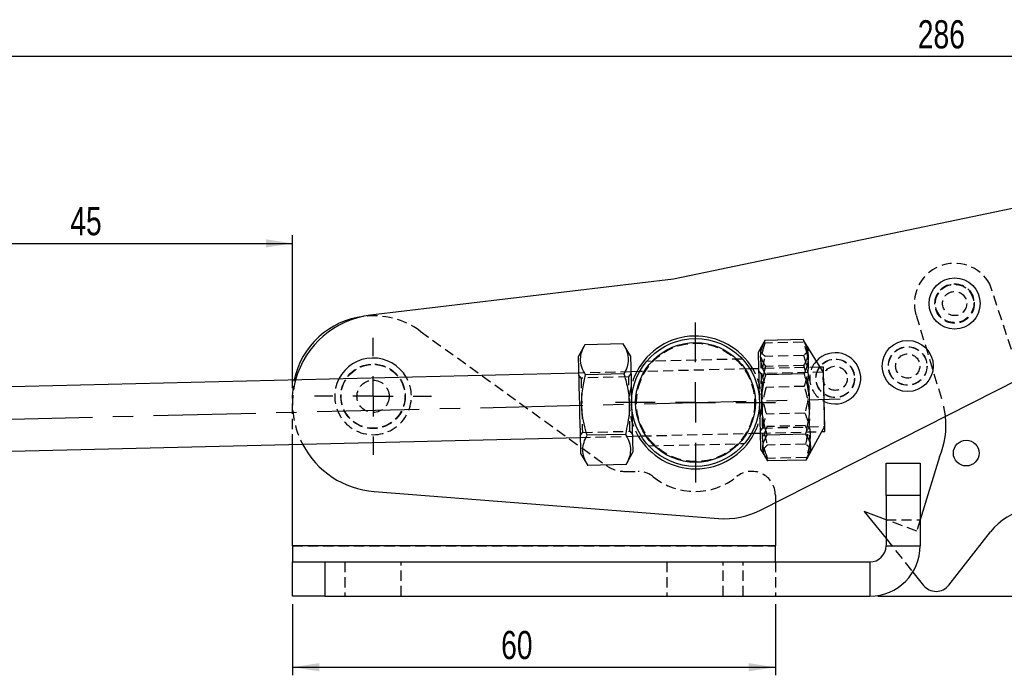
# Model space of a CAD drawing. Extents: x 30 to 368, y 7 to 290.
# Tile 6 of 13: x 100 to 222, y 208 to 290. Entities that reach past the tile are written whole.
import ezdxf

# ---------------------------------------------------------------- set-up
doc = ezdxf.new("R2010")
doc.units = 0
doc.linetypes.add('CENTERX2', pattern=[20.32, 12.7, -2.54, 2.54, -2.54])
doc.linetypes.add('HIDDEN', pattern=[1.905, 1.27, -0.635])
doc.layers.get('0').update_dxf_attribs({"linetype": 'CONTINUOUS'})
doc.styles.add('SLDTEXTSTYLE0', font='TXT', dxfattribs={"width": 0.75})
doc.dimstyles.new('SLDDIMSTYLE0', dxfattribs={"dimtxt": 3.5, "dimasz": 3.302, "dimexe": 0, "dimexo": 0.0625, "dimgap": 0.875, "dimtad": 1, "dimdec": 0, "dimrnd": 1e-09, "dimzin": 12, "dimtxsty": 'SLDTEXTSTYLE0', "dimsah": 1, "dimcen": 0.09, "dimazin": 3, "dimtfac": 1, "dimtdec": 0, "dimtofl": 0, "dimtmove": 0, "dimatfit": 3, "dimtolj": 1, "dimtzin": 12})
doc.dimstyles.new('SLDDIMSTYLE1', dxfattribs={"dimtxt": 3.5, "dimasz": 3.302, "dimexe": 0, "dimexo": 0.0625, "dimgap": 0.875, "dimtad": 1, "dimdec": 0, "dimrnd": 1e-09, "dimzin": 12, "dimtxsty": 'SLDTEXTSTYLE0', "dimsah": 1, "dimcen": 0.09, "dimazin": 3, "dimtfac": 1, "dimtofl": 0, "dimtmove": 0, "dimatfit": 3, "dimtolj": 1, "dimtzin": 12})
doc.dimstyles.new('SLDDIMSTYLE2', dxfattribs={"dimtxt": 3.5, "dimasz": 3.302, "dimexe": 0, "dimexo": 0.0625, "dimgap": 0.875, "dimtad": 1, "dimdec": 3, "dimrnd": 1e-09, "dimzin": 12, "dimtxsty": 'SLDTEXTSTYLE0', "dimsah": 1, "dimcen": 0.09, "dimazin": 3, "dimtfac": 1, "dimtdec": 3, "dimtofl": 0, "dimtmove": 0, "dimatfit": 3, "dimtolj": 1, "dimtzin": 12})

# ---------------------------------------------------------------- blocks, each defined once
blk = doc.blocks.new('_D')
at = {"color": 179, "linetype": 'CONTINUOUS'}
for p, q in [((70.03, 246.75), (70.03, 285.99)), ((356.33, 255.61), (356.33, 285.99)), ((356.33, 284.99), (70.03, 284.99))]:
    blk.add_line(p, q, dxfattribs=at)
for points in [[(70.03, 284.99), (73.33, 284.48), (73.33, 285.5)], [(356.33, 284.99), (353.03, 285.5), (353.03, 284.48)]]:
    blk.add_solid(points, dxfattribs=at)
at = {"color": 179, "linetype": 'CONTINUOUS', "insert": (211.62, 289.5, 0.1), "char_height": 3.5, "attachment_point": 1, "style": 'SLDTEXTSTYLE0'}
blk.add_mtext('286', dxfattribs=at)
blk = doc.blocks.new('_D_1')
at = {"color": 179, "linetype": 'CONTINUOUS'}
for p, q in [((315.35, 277.42), (367.73, 277.42)), ((366.73, 277.42), (366.73, 217.96)), ((206.67, 217.96), (367.73, 217.96))]:
    blk.add_line(p, q, dxfattribs=at)
for points in [[(366.73, 277.42), (366.22, 274.12), (367.24, 274.12)], [(366.73, 217.96), (367.24, 221.26), (366.22, 221.26)]]:
    blk.add_solid(points, dxfattribs=at)
at = {"color": 179, "linetype": 'CONTINUOUS', "insert": (362.22, 244.61, 0.1), "char_height": 3.5, "attachment_point": 1, "rotation": 90, "style": 'SLDTEXTSTYLE0'}
blk.add_mtext('60', dxfattribs=at)
blk = doc.blocks.new('_D_4')
at = {"color": 179, "linetype": 'CONTINUOUS'}
for p, q in [((133.92, 216.96), (133.92, 208.13)), ((193.92, 216.96), (193.92, 208.13)), ((133.92, 209.13), (193.92, 209.13))]:
    blk.add_line(p, q, dxfattribs=at)
for points in [[(133.92, 209.13), (137.23, 208.62), (137.23, 209.64)], [(193.92, 209.13), (190.62, 209.64), (190.62, 208.62)]]:
    blk.add_solid(points, dxfattribs=at)
at = {"color": 179, "linetype": 'CONTINUOUS', "insert": (159.84, 213.64, 0.1), "char_height": 3.5, "attachment_point": 1, "style": 'SLDTEXTSTYLE0'}
blk.add_mtext('60', dxfattribs=at)
blk = doc.blocks.new('_D_5')
at = {"color": 179, "linetype": 'CONTINUOUS'}
for p, q in [((88.55, 249.29), (88.55, 262.78)), ((133.92, 243.78), (133.92, 262.78)), ((88.55, 261.78), (133.92, 261.78))]:
    blk.add_line(p, q, dxfattribs=at)
for points in [[(88.55, 261.78), (91.85, 261.27), (91.85, 262.29)], [(133.92, 261.78), (130.62, 262.29), (130.62, 261.27)]]:
    blk.add_solid(points, dxfattribs=at)
at = {"color": 179, "linetype": 'CONTINUOUS', "insert": (106.3, 266.29, 0.1), "char_height": 3.5, "attachment_point": 1, "style": 'SLDTEXTSTYLE0'}
blk.add_mtext('45', dxfattribs=at)
blk = doc.blocks.new('SW_CENTERMARKSYMBOL_0')
at = {"color": 0, "linetype": 'CONTINUOUS'}
for p, q in [((0, 5), (0, 9.9375)), ((0, 0), (0, 2.5)), ((-5, 0), (-9.9375, 0)), ((0, 0), (-2.5, 0)), ((0, 0), (0, -2.5)), ((0, 0), (2.5, 0)), ((5, 0), (9.9375, 0)), ((0, -5), (0, -9.9375))]:
    blk.add_line(p, q, dxfattribs=at)
blk = doc.blocks.new('SW_CENTERMARKSYMBOL_1')
at = {"color": 0, "linetype": 'CONTINUOUS'}
for p, q in [((0, 5), (0, 7.2625)), ((0, 0), (0, 2.5)), ((-5, 0), (-7.2625, 0)), ((0, 0), (-2.5, 0)), ((0, 0), (0, -2.5)), ((0, 0), (2.5, 0)), ((5, 0), (7.2625, 0)), ((0, -5), (0, -7.2625))]:
    blk.add_line(p, q, dxfattribs=at)

msp = doc.modelspace()

# ---------------------------------------------------------------- linework, layer by layer
at = {"color": 7, "linetype": 'CONTINUOUS'}
for p, q in [((225.6219, 266.579), (181.2523, 257.3371)), ((181.2523, 257.3371), (143.6126, 252.8484)), ((192.6197, 249.7122), (192.4757, 249.4206)), ((197.3798, 249.8277), (192.6197, 249.7122)), ((197.5433, 249.5435), (197.3798, 249.8277)), ((170.2507, 249.194), (169.4182, 247.6678)), ((175.0108, 249.3096), (170.2507, 249.194)), ((175.9163, 247.8255), (175.0108, 249.3096)), ((192.4533, 249.4328), (191.7866, 248.2107)), ((199.4876, 246.397), (197.5611, 249.5543)), ((191.8352, 246.2113), (190.7539, 246.1851)), ((199.8953, 246.4069), (199.4876, 246.397)), ((169.4668, 245.6684), (77.9312, 243.4469)), ((175.1019, 245.5579), (170.3417, 245.4424)), ((177.0461, 245.8524), (175.9648, 245.8261)), ((192.1543, 228.6653), (224.1676, 244.9154)), ((197.4834, 245.5616), (192.7232, 245.4461)), ((78.1253, 235.4493), (169.6609, 237.6708)), ((175.284, 238.0545), (170.5238, 237.939)), ((176.1589, 237.8285), (177.2402, 237.8547)), ((190.948, 238.1874), (192.0293, 238.2136)), ((197.6649, 238.0829), (192.9047, 237.9674)), ((197.9106, 235.1523), (199.6817, 238.3994)), ((199.6817, 238.3994), (200.0894, 238.4093)), ((133.9249, 228.4601), (133.9249, 236.8035)), ((192.0778, 236.2142), (192.8029, 235.0259)), ((169.7094, 235.6714), (170.6149, 234.1874)), ((175.375, 234.3029), (176.2075, 235.8291)), ((214.3244, 235.2748), (211.9249, 227.4601)), ((175.375, 234.3029), (170.6149, 234.1874)), ((197.7428, 234.8704), (192.9827, 234.7549)), ((207.6749, 234.4601), (211.9249, 234.4601)), ((207.6749, 230.4601), (207.6749, 234.4601)), ((211.9249, 234.4601), (211.9249, 230.4601)), ((144.0575, 230.9593), (186.8484, 227.6128)), ((211.9249, 230.4601), (207.6749, 230.4601)), ((207.6749, 230.4601), (207.6749, 224.2101)), ((211.9249, 230.4601), (211.9249, 224.2101)), ((193.9249, 229.5641), (193.9249, 224.2101)), ((133.9249, 224.2101), (133.9249, 228.4601)), ((207.6749, 227.4601), (204.9733, 228.4779)), ((204.9733, 228.4779), (207.6749, 225.1136)), ((215.4736, 219.3204), (220.6631, 225.9317)), ((193.9249, 224.2101), (133.9249, 224.2101)), ((133.9249, 224.2101), (133.9249, 222.2101)), ((193.9249, 222.2101), (193.9249, 224.2101)), ((207.6749, 224.2101), (211.9249, 224.2101)), ((133.9249, 217.9601), (133.9249, 222.2101)), ((133.9249, 222.2101), (137.9249, 222.2101)), ((137.9249, 222.2101), (137.9249, 217.9601)), ((137.9249, 222.2101), (205.6749, 222.2101)), ((205.6749, 222.2101), (205.6749, 217.9601)), ((211.0121, 220.9578), (212.3409, 219.3031)), ((137.9249, 217.9601), (133.9249, 217.9601)), ((137.9249, 217.9601), (205.6749, 217.9601))]:
    msp.add_line(p, q, dxfattribs=at)
at = {"color": 7, "linetype": 'HIDDEN'}
for p, q in [((224.4475, 244.9997), (220.5831, 256.7124)), ((211.414, 252.8562), (214.687, 242.0911)), ((149.7773, 250.8887), (172.8767, 234.2166)), ((197.3874, 249.517), (192.6272, 249.4015)), ((189.8353, 247.4131), (177.9182, 247.1239)), ((197.4277, 247.8542), (192.6676, 247.7387)), ((190.7539, 246.1851), (177.0461, 245.8524)), ((199.4876, 246.397), (191.8352, 246.2113)), ((192.1412, 245.5935), (191.8403, 246.0019)), ((197.4578, 246.6152), (192.6977, 246.4997)), ((199.8473, 245.8075), (199.4876, 246.397)), ((175.9648, 245.8261), (169.4668, 245.6684)), ((169.7728, 245.0507), (169.4718, 245.4591)), ((175.6891, 245.1943), (169.7728, 245.0507)), ((175.9699, 245.6168), (175.6891, 245.1943)), ((199.848, 245.7806), (192.1412, 245.5935)), ((197.521, 244.0119), (192.7608, 243.8964)), ((133.9249, 236.8035), (133.9249, 242.7801)), ((197.6017, 240.6863), (192.8416, 240.5708)), ((192.0242, 238.423), (192.305, 238.8455)), ((192.305, 238.8455), (200.0117, 239.0326)), ((197.6393, 239.1366), (192.8792, 239.0211)), ((199.6817, 238.3994), (200.0124, 239.0056)), ((169.6558, 237.8802), (169.9366, 238.3027)), ((169.6609, 237.6708), (176.1589, 237.8285)), ((169.9366, 238.3027), (175.8529, 238.4462)), ((175.8529, 238.4462), (176.1539, 238.0379)), ((177.2402, 237.8547), (190.948, 238.1874)), ((192.0293, 238.2136), (199.6817, 238.3994)), ((178.1463, 236.6264), (190.101, 236.9165)), ((197.6949, 236.844), (192.9348, 236.7284)), ((197.7353, 235.1812), (192.9752, 235.0656)), ((175.2177, 233.4601), (176.8538, 233.4601)), ((193.9249, 230.5125), (193.9249, 229.5641)), ((211.4842, 226.0249), (207.6749, 227.4601)), ((207.6749, 227.4601), (211.9249, 227.4601)), ((211.9249, 227.4601), (211.4842, 226.0249)), ((133.9249, 224.2101), (193.9249, 224.2101)), ((207.6749, 225.1136), (211.0121, 220.9578)), ((207.6749, 224.2101), (211.9249, 224.2101)), ((137.9249, 222.2101), (137.9249, 217.9601)), ((140.4249, 222.2101), (140.4249, 217.9601)), ((147.4249, 217.9601), (147.4249, 222.2101)), ((180.4249, 222.2101), (180.4249, 217.9601)), ((187.4249, 217.9601), (187.4249, 222.2101)), ((189.9249, 217.9601), (189.9249, 222.2101)), ((193.9249, 222.2101), (193.9249, 217.9601)), ((205.6749, 222.2101), (205.6749, 217.9601))]:
    msp.add_line(p, q, dxfattribs=at)
at = {"color": 179, "linetype": 'CENTERX2'}
msp.add_line((76.0288, 239.3996), (201.9918, 242.4566), dxfattribs=at)
at = {"color": 7, "linetype": 'CONTINUOUS', "flags": 128}
for points in [[(169.4182, 247.6678), (169.421, 247.5526), (169.4293, 247.2113), (169.4428, 246.657), (169.4609, 245.911), (169.4829, 245.002), (169.5081, 243.965), (169.5354, 242.8398), (169.5638, 241.6696), (169.5922, 240.4994), (169.6195, 239.3742), (169.6447, 238.3372), (169.6667, 237.4282), (169.6848, 236.6823), (169.6983, 236.128), (169.7066, 235.7866), (169.7094, 235.6714)], [(175.9163, 247.8255), (175.9191, 247.7103), (175.9274, 247.369), (175.9409, 246.8147), (175.959, 246.0687), (175.981, 245.1597), (176.0062, 244.1227), (176.0335, 242.9975), (176.0619, 241.8273), (176.0903, 240.6571), (176.1176, 239.5319), (176.1428, 238.4949), (176.1648, 237.5859), (176.1829, 236.84), (176.1964, 236.2857), (176.2047, 235.9443), (176.2075, 235.8291)], [(191.7866, 248.2107), (191.7871, 248.191), (191.7922, 247.9812), (191.8027, 247.5498), (191.8181, 246.9132), (191.838, 246.096), (191.8614, 245.1296), (191.8876, 244.0511), (191.9155, 242.9019), (191.944, 241.7262), (191.9721, 240.5692), (191.9986, 239.4753), (192.0226, 238.4867), (192.0432, 237.6412), (192.0594, 236.9714), (192.0708, 236.503), (192.0768, 236.254), (192.0778, 236.2142)], [(200.0894, 238.4093), (200.0866, 238.5255), (200.0783, 238.8673), (200.065, 239.4149), (200.0475, 240.1365), (200.0268, 240.9901), (200.004, 241.9261), (199.9806, 242.8901), (199.9579, 243.8261), (199.9372, 244.6797), (199.9197, 245.4012), (199.9064, 245.9489), (199.8981, 246.2907), (199.8953, 246.4069), (199.8953, 246.4069)]]:
    msp.add_lwpolyline(points, dxfattribs=at)
at = {"color": 7, "linetype": 'HIDDEN', "flags": 128}
for points in [[(133.9249, 242.7801), (134.0477, 244.3422), (134.1333, 244.8109)], [(169.7728, 245.0507), (169.7756, 244.9357), (169.7838, 244.5986), (169.7968, 244.0624), (169.8138, 243.3637), (169.8335, 242.5499), (169.8547, 241.6767), (169.8759, 240.8034), (169.8956, 239.9897), (169.9126, 239.2909), (169.9256, 238.7547), (169.9338, 238.4176), (169.9366, 238.3027)], [(175.8529, 238.4462), (175.8501, 238.5612), (175.8419, 238.8983), (175.8289, 239.4345), (175.8119, 240.1332), (175.7922, 240.947), (175.771, 241.8202), (175.7498, 242.6935), (175.7301, 243.5073), (175.7131, 244.206), (175.7001, 244.7422), (175.6919, 245.0793), (175.6891, 245.1943)], [(192.1412, 245.5935), (192.1415, 245.5824), (192.146, 245.397), (192.1558, 244.9951), (192.1701, 244.404), (192.1881, 243.6641), (192.2084, 242.8257), (192.2298, 241.946), (192.2507, 241.0849), (192.2697, 240.3012), (192.2855, 239.6482), (192.2971, 239.1704), (192.3037, 238.9004), (192.305, 238.8455)], [(199.8473, 245.8075), (199.8476, 245.7963), (199.8521, 245.6094), (199.862, 245.2043), (199.8764, 244.6085), (199.8945, 243.8626), (199.915, 243.0176), (199.9366, 242.1308)], [(199.9366, 242.1308), (199.9576, 241.2629), (199.9768, 240.4729), (199.9928, 239.8147), (200.0045, 239.3331), (200.0111, 239.061), (200.0124, 239.0056)]]:
    msp.add_lwpolyline(points, dxfattribs=at)
at = {"color": 7, "linetype": 'CONTINUOUS'}
for centre, radius in [((216.1978, 254.3106), 3.175), ((183.9971, 242.0199), 7.9375), ((210.3677, 246.5479), 3.175), ((183.9971, 242.0199), 7.4375), ((217.6384, 235.732), 1.6)]:
    msp.add_circle(centre, radius, dxfattribs=at)
at = {"color": 7, "linetype": 'HIDDEN'}
for centre, radius in [((216.1978, 254.3106), 2.45), ((216.1978, 254.3106), 2.4), ((216.1978, 254.3106), 2.3812), ((216.1978, 254.3106), 1.5), ((183.9971, 242.0199), 7.35), ((210.3677, 246.5479), 2.4), ((210.3677, 246.5479), 2.3812), ((201.3623, 245.0208), 2.4), ((201.3623, 245.0208), 2.3812), ((210.3677, 246.5479), 1.5), ((143.9249, 242.7801), 4), ((143.9249, 242.7801), 3.9688), ((201.3623, 245.0208), 1.5), ((143.9249, 242.7801), 2)]:
    msp.add_circle(centre, radius, dxfattribs=at)
for centre, radius, start, end in [((216.1978, 254.3106), 5, 28.708624, 196.911319), ((143.9249, 242.7801), 10, 54.180022, 96.732258), ((183.9971, 242.0199), 8.25, 332.387704, 30.392796), ((201.3623, 245.0208), 3.175, 137.546802, 244.5618), ((144.9151, 241.9258), 11, 164.772221, 207.576009), ((143.9249, 242.7801), 4.7625, 152.953786, 270), ((143.9249, 242.7801), 4.7625, 270, 29.826713), ((183.9971, 242.0199), 8.25, 152.387704, 210.392796), ((205.1194, 239.1822), 10, 6.366989, 16.91132), ((175.2177, 237.4601), 4, 234.180022, 270), ((176.8539, 230.4601), 3, 51.057559, 90), ((183.9249, 239.2101), 8.25, 231.057559, 309.037296), ((190.9774, 230.5125), 2.9475, 0, 129.037296)]:
    msp.add_arc(centre, radius, start, end, dxfattribs=at)
at = {"color": 7, "linetype": 'CONTINUOUS'}
for centre, radius, start, end in [((143.9249, 242.7801), 10, 96.732258, 168.282526), ((144.9151, 241.9258), 11, 96.800696, 164.772221), ((183.9971, 242.0199), 8.25, 30.392796, 152.387704), ((143.9249, 242.7801), 4.7625, 29.826713, 152.953786), ((201.3623, 245.0208), 3.175, 308.778204, 137.546802), ((201.3623, 245.0208), 3.175, 244.5618, 308.778204), ((205.1194, 239.1822), 10, 336.999115, 6.366989), ((183.9971, 242.0199), 8.25, 210.392796, 269.800696), ((183.9971, 242.0199), 8.25, 269.800696, 332.387704), ((144.9151, 241.9258), 11, 207.576009, 265.528269), ((226.956, 220.9921), 8, 63.352425, 141.869845), ((187.628, 237.5823), 10, 265.528269, 296.912466), ((205.6749, 224.2101), 6.25, 270, 0), ((205.6749, 224.2101), 2, 270, 0), ((213.9004, 220.5553), 2, 218.765201, 321.869845)]:
    msp.add_arc(centre, radius, start, end, dxfattribs=at)
for points, knots in [([(192.7232, 245.4461), (192.5466, 245.8123), (192.1895, 246.5526), (192.0386, 247.6587), (192.1949, 248.7233), (192.4772, 249.3806), (192.6197, 249.7122)], [0, 0, 0, 0, 0.264602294, 0.534942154, 0.765340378, 1, 1, 1, 1]), ([(197.3798, 249.8277), (197.5564, 249.4615), (197.9135, 248.7212), (198.0644, 247.6151), (197.9082, 246.5504), (197.6258, 245.8932), (197.4834, 245.5616)], [0, 0, 0, 0, 0.26460224, 0.53494227, 0.7653403, 1, 1, 1, 1]), ([(170.3417, 245.4424), (170.1662, 245.7639), (169.8113, 246.414), (169.6637, 247.3863), (169.823, 248.3231), (170.1073, 248.902), (170.2507, 249.194)], [0, 0, 0, 0, 0.26460213, 0.53494218, 0.76534007, 1, 1, 1, 1]), ([(175.0108, 249.3096), (175.1864, 248.988), (175.5412, 248.338), (175.6889, 247.3656), (175.5295, 246.4288), (175.2453, 245.85), (175.1019, 245.5579)], [0, 0, 0, 0, 0.264602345, 0.534942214, 0.765340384, 1, 1, 1, 1]), ([(170.5238, 237.939), (170.2684, 238.8883), (169.846, 240.4581), (169.8262, 242.7493), (170.0556, 244.2962), (170.2782, 245.188), (170.3417, 245.4424)], [0, 0, 0, 0, 0.38564387, 0.63774915, 0.89666681, 1, 1, 1, 1]), ([(175.1019, 245.5579), (175.1776, 245.3069), (175.4386, 244.4426), (175.7452, 242.9096), (175.8422, 240.6196), (175.493, 239.0151), (175.284, 238.0545)], [0, 0, 0, 0, 0.1033337, 0.35581374, 0.61435428, 1, 1, 1, 1]), ([(192.9047, 237.9674), (192.6494, 238.9135), (192.2271, 240.4782), (192.2075, 242.7618), (192.437, 244.3036), (192.6597, 245.1925), (192.7232, 245.4461)], [0, 0, 0, 0, 0.38564389, 0.63774908, 0.89666674, 1, 1, 1, 1]), ([(197.4834, 245.5616), (197.5591, 245.3114), (197.82, 244.45), (198.1265, 242.9221), (198.2233, 240.6396), (197.874, 239.0403), (197.6649, 238.0829)], [0, 0, 0, 0, 0.10333384, 0.35581394, 0.61435433, 1, 1, 1, 1]), ([(170.6149, 234.1874), (170.4393, 234.5089), (170.0845, 235.159), (169.9368, 236.1313), (170.0962, 237.0681), (170.3804, 237.6469), (170.5238, 237.939)], [0, 0, 0, 0, 0.264602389, 0.534942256, 0.765340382, 1, 1, 1, 1]), ([(175.284, 238.0545), (175.4595, 237.733), (175.8144, 237.0829), (175.962, 236.1106), (175.8027, 235.1738), (175.5184, 234.595), (175.375, 234.3029)], [0, 0, 0, 0, 0.26460219, 0.53494226, 0.76534017, 1, 1, 1, 1]), ([(192.9827, 234.7549), (192.8083, 235.0297), (192.4557, 235.5851), (192.3115, 236.4173), (192.4741, 237.2201), (192.7603, 237.7168), (192.9047, 237.9674)], [0, 0, 0, 0, 0.26460236, 0.53494224, 0.76534021, 1, 1, 1, 1]), ([(197.6649, 238.0829), (197.8393, 237.8082), (198.1918, 237.2527), (198.3361, 236.4206), (198.1735, 235.6178), (197.8873, 235.1211), (197.7428, 234.8704)], [0, 0, 0, 0, 0.26460235, 0.53494224, 0.76534021, 1, 1, 1, 1])]:
    msp.add_open_spline(points, degree=3, knots=knots, dxfattribs=at)
at = {"color": 7, "linetype": 'HIDDEN'}
for points, knots in [([(192.6676, 247.7387), (192.4988, 247.8789), (192.1575, 248.1624), (192.0046, 248.5523), (192.1339, 248.7959), (192.1819, 248.8864)], [0, 0, 0, 0, 0.380851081, 0.769960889, 1, 1, 1, 1]), ([(192.4757, 249.4206), (192.3725, 249.2344), (192.1091, 248.7589), (192.0331, 248.019), (192.2305, 247.2253), (192.541, 246.743), (192.6977, 246.4997)], [0, 0, 0, 0, 0.191379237, 0.488636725, 0.741975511, 1, 1, 1, 1]), ([(192.6272, 249.4015), (192.4712, 248.9196), (192.1557, 247.9454), (192.0665, 246.5112), (192.2817, 245.1475), (192.6001, 244.3159), (192.7608, 243.8964)], [0, 0, 0, 0, 0.26460227, 0.53494227, 0.76534038, 1, 1, 1, 1]), ([(197.521, 244.0119), (197.677, 244.4938), (197.9925, 245.4679), (198.0817, 246.9022), (197.8665, 248.2659), (197.5481, 249.0974), (197.3874, 249.517)], [0, 0, 0, 0, 0.2646023, 0.53494209, 0.765340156, 1, 1, 1, 1]), ([(197.8612, 249.0243), (197.9235, 248.897), (198.0482, 248.6419), (197.8622, 248.246), (197.5734, 247.9856), (197.4277, 247.8542)], [0, 0, 0, 0, 0.33062036, 0.66224313, 1, 1, 1, 1]), ([(197.4578, 246.6152), (197.619, 246.8982), (197.9449, 247.4701), (198.0438, 248.3078), (197.881, 249.0053), (197.6371, 249.394), (197.5433, 249.5435)], [0, 0, 0, 0, 0.291012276, 0.588334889, 0.841729, 1, 1, 1, 1]), ([(192.8416, 240.5708), (192.5872, 241.4773), (192.1665, 242.9766), (192.1492, 245.1654), (192.3802, 246.6434), (192.6038, 247.4956), (192.6676, 247.7387)], [0, 0, 0, 0, 0.385643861, 0.637749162, 0.896666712, 1, 1, 1, 1]), ([(197.4277, 247.8542), (197.5032, 247.6145), (197.7632, 246.7891), (198.0682, 245.3249), (198.1627, 243.1373), (197.8118, 241.6041), (197.6017, 240.6863)], [0, 0, 0, 0, 0.10333374, 0.35581374, 0.61435432, 1, 1, 1, 1]), ([(192.6977, 246.4997), (192.6335, 246.2461), (192.4128, 245.3727), (192.2131, 243.8364), (192.1263, 242.5061), (192.2684, 241.8531), (192.2715, 241.8391)], [0, 0, 0, 0, 0.1666578, 0.57386014, 0.99083672, 1, 1, 1, 1]), ([(198.1077, 241.9699), (198.1107, 241.9877), (198.2194, 242.6344), (198.0726, 243.9621), (197.8018, 245.4878), (197.5341, 246.365), (197.4578, 246.6152)], [0, 0, 0, 0, 0.01148429, 0.41712854, 0.8337338, 1, 1, 1, 1]), ([(192.7608, 243.8964), (192.6971, 243.6533), (192.4774, 242.8162), (192.2438, 241.339), (192.2555, 239.1494), (192.6804, 237.635), (192.9348, 236.7284)], [0, 0, 0, 0, 0.10333378, 0.35581378, 0.61435427, 1, 1, 1, 1]), ([(197.6949, 236.844), (197.9051, 237.7618), (198.2525, 239.2797), (198.1636, 241.4668), (197.8611, 242.9318), (197.5965, 243.7722), (197.521, 244.0119)], [0, 0, 0, 0, 0.38564389, 0.63774912, 0.89666679, 1, 1, 1, 1]), ([(192.9752, 235.0656), (192.7959, 235.5394), (192.4336, 236.4971), (192.2749, 237.9253), (192.4236, 239.2979), (192.7014, 240.1439), (192.8416, 240.5708)], [0, 0, 0, 0, 0.26460229, 0.53494219, 0.76534023, 1, 1, 1, 1]), ([(197.6017, 240.6863), (197.7809, 240.2126), (198.1433, 239.2548), (198.302, 237.8266), (198.1532, 236.454), (197.8754, 235.608), (197.7353, 235.1812)], [0, 0, 0, 0, 0.26460231, 0.5349423, 0.76534038, 1, 1, 1, 1]), ([(192.8792, 239.0211), (192.7205, 238.6467), (192.3998, 237.8899), (192.3027, 236.7778), (192.5104, 235.722), (192.8243, 235.0792), (192.9827, 234.7549)], [0, 0, 0, 0, 0.26460227, 0.53494231, 0.76534029, 1, 1, 1, 1]), ([(197.7428, 234.8704), (197.9015, 235.2448), (198.2222, 236.0016), (198.3193, 237.1137), (198.1116, 238.1695), (197.7977, 238.8123), (197.6393, 239.1366)], [0, 0, 0, 0, 0.26460228, 0.5349421, 0.76534031, 1, 1, 1, 1]), ([(192.9348, 236.7284), (192.773, 236.5802), (192.4458, 236.2804), (192.3121, 235.8836), (192.453, 235.6466), (192.5054, 235.5585)], [0, 0, 0, 0, 0.3808514, 0.76996088, 1, 1, 1, 1]), ([(198.1847, 235.6963), (198.2407, 235.8265), (198.3528, 236.0873), (198.1479, 236.4737), (197.8469, 236.7198), (197.6949, 236.844)], [0, 0, 0, 0, 0.33062068, 0.66224303, 1, 1, 1, 1])]:
    msp.add_open_spline(points, degree=3, knots=knots, dxfattribs=at)

# ---------------------------------------------------------------- block references
at = {"color": 179, "linetype": 'CONTINUOUS'}
for name, p in [('SW_CENTERMARKSYMBOL_0', (183.9971, 242.0199)), ('SW_CENTERMARKSYMBOL_1', (143.9249, 242.7801))]:
    msp.add_blockref(name, p, dxfattribs=at)

# ---------------------------------------------------------------- dimensions: what is measured, and where the dimension line sits
for base, p1, p2, dimstyle, picture, middle in [((70.0306, 284.9895), (356.3291, 254.6074), (70.0306, 245.754), 'SLDDIMSTYLE0', '_D', (216.92, 284.9895)), ((133.9249, 261.7791), (88.5454, 248.2897), (133.9249, 242.7801), 'SLDDIMSTYLE0', '_D_5', (110.3047, 261.7791)), ((193.9249, 209.1285), (133.9249, 217.9601), (193.9249, 217.9601), 'SLDDIMSTYLE2', '_D_4', (163.8523, 209.1285))]:
    dim = msp.add_linear_dim(base=base, p1=p1, p2=p2, dimstyle=dimstyle, dxfattribs=at)
    dim.commit()
    dim.dimension.update_dxf_attribs({"geometry": picture, "text_midpoint": middle, "dimtype": 160})
dim = msp.add_linear_dim(base=(366.7321, 217.9601), p1=(314.3505, 277.4247), p2=(205.6749, 217.9601), angle=90, dimstyle='SLDDIMSTYLE1', dxfattribs=at)
dim.commit()
dim.dimension.update_dxf_attribs({"geometry": '_D_1', "text_midpoint": (366.7321, 248.6224), "dimtype": 160})

doc.saveas('drawing.dxf')
